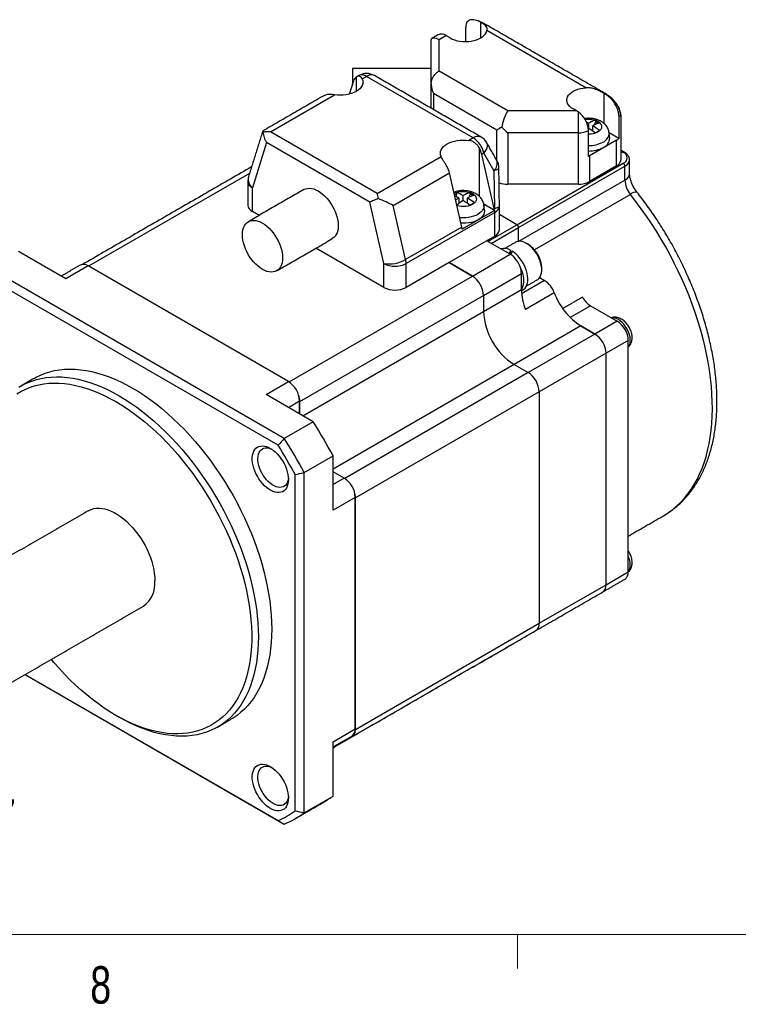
# Model space of a CAD drawing. Header units: millimetres. Extents: x 11 to 421, y 5 to 275.
# Tile 2 of 10: x 34 to 80, y 6 to 68. Entities that reach past the tile are written whole.
import ezdxf

# ---------------------------------------------------------------- set-up
doc = ezdxf.new("R2010")
doc.units = ezdxf.units.MM
doc.styles.add('SLDTEXTSTYLE0', font='TXT', dxfattribs={"width": 0.75})

msp = doc.modelspace()

# ---------------------------------------------------------------- linework, layer by layer
at = {"color": 7, "linetype": 'Continuous', "lineweight": 30}
for p, q in [((62.6222, 66.6571), (62.6222, 67.5838)), ((63.5748, 66.8895), (63.5748, 67.889)), ((60.9282, 66.7904), (61.3651, 67.0426)), ((61.6302, 66.8895), (61.3651, 67.0426)), ((70.2548, 63.7284), (63.968, 67.3577)), ((60.4282, 63.9679), (60.4282, 66.7903)), ((60.9282, 64.7844), (60.9282, 66.7904)), ((55.4282, 64.94), (55.4282, 64.0003)), ((55.6729, 64.4078), (55.6729, 63.4914)), ((56.0526, 64.2902), (56.3283, 64.4493)), ((63.0951, 60.5429), (56.3283, 64.4493)), ((65.2971, 62.2622), (60.9282, 64.7844)), ((55.2502, 63.322), (55.5199, 64.1856)), ((55.4282, 64.0003), (55.4282, 63.8917)), ((60.4282, 62.4207), (60.4282, 63.9679)), ((50.2211, 60.9238), (54.2892, 63.2722)), ((64.59, 61.0375), (60.5746, 63.3555)), ((60.5746, 63.3555), (60.5746, 62.3361)), ((71.3883, 63.3806), (71.4836, 63.3256)), ((71.3883, 63.3806), (71.3883, 61.4698)), ((69.6458, 62.2622), (65.2971, 62.2622)), ((69.6458, 62.2622), (69.4438, 62.3789)), ((69.772, 60.8684), (69.772, 62.1828)), ((72.3409, 61.9733), (72.3409, 60.5019)), ((70.416, 61.4752), (70.416, 61.1568)), ((70.6918, 60.9678), (70.6918, 61.316)), ((70.8509, 61.6655), (70.8509, 61.5622)), ((71.0179, 61.4658), (70.8509, 61.5622)), ((56.988, 57.0173), (50.2211, 60.9238)), ((64.59, 59.1309), (64.59, 61.0375)), ((69.772, 60.8684), (65.2971, 60.8684)), ((65.2971, 60.8684), (65.2971, 57.6022)), ((69.772, 57.6022), (69.772, 60.8684)), ((70.4028, 61.1484), (70.416, 61.1568)), ((70.4132, 59.3696), (70.4132, 61.0027)), ((70.6736, 60.9813), (70.6918, 61.0128)), ((72.3409, 60.5019), (71.7295, 60.8548)), ((49.9756, 60.249), (49.0791, 57.3785)), ((56.5264, 56.4673), (49.9756, 60.249)), ((63.0951, 60.5429), (62.8195, 60.3837)), ((72.195, 60.3949), (70.4791, 59.4044)), ((72.195, 58.7618), (72.195, 60.3949)), ((63.4864, 56.8328), (63.4864, 59.8971)), ((63.7714, 59.5746), (63.6393, 59.4983)), ((64.4278, 56.0633), (63.6393, 59.4983)), ((64.4038, 58.473), (63.7714, 59.5746)), ((70.4791, 59.4044), (70.4791, 57.7713)), ((72.4879, 59.7024), (72.6257, 59.6228)), ((56.988, 57.0173), (61.0561, 59.3658)), ((65.8729, 55.0305), (72.6257, 58.9289)), ((73.0247, 59.1534), (73.0246, 59.1635)), ((48.8967, 58.2929), (38.6737, 52.3913)), ((58.0178, 56.2531), (61.5887, 58.3145)), ((62.3772, 54.8795), (61.5887, 58.3145)), ((64.4038, 58.473), (64.438, 56.0692)), ((65.9789, 54.8468), (72.7318, 58.7452)), ((72.195, 58.7618), (70.4791, 57.7713)), ((72.7318, 57.8622), (72.7318, 58.7452)), ((69.772, 57.6022), (65.2971, 57.6022)), ((66.0036, 53.9781), (72.7318, 57.8622)), ((49.0791, 55.8673), (49.0791, 57.3785)), ((62.0262, 56.9699), (61.9124, 56.9042)), ((62.0262, 57.0732), (62.0262, 56.9699)), ((62.896, 56.9699), (62.896, 57.0732)), ((63.0629, 56.8735), (62.896, 56.9699)), ((73.0787, 56.9593), (66.9817, 53.4395)), ((57.4229, 52.5616), (56.5264, 56.4673)), ((62.1853, 56.7237), (62.1853, 56.3755)), ((62.2036, 56.389), (62.1853, 56.4206)), ((62.4611, 56.5645), (62.4611, 56.8829)), ((62.7186, 56.389), (62.7369, 56.4206)), ((62.7369, 56.3755), (62.7369, 56.7237)), ((64.4507, 55.9334), (63.7627, 56.3306)), ((49.506, 55.6209), (49.0791, 55.8673)), ((58.8063, 52.8181), (58.0178, 56.2531)), ((64.4689, 55.8128), (58.8372, 52.5616)), ((64.4507, 55.9334), (62.4001, 54.7496)), ((64.4278, 56.0633), (64.438, 56.0692)), ((64.4689, 54.3017), (64.4689, 55.8128)), ((65.8729, 55.0305), (64.7618, 55.6719)), ((65.8729, 55.0305), (64.7618, 55.6719)), ((64.0344, 53.9692), (65.8729, 55.0305)), ((62.3772, 54.8795), (58.8063, 52.8181)), ((64.2465, 53.8467), (65.9789, 54.8468)), ((65.9789, 53.9761), (65.9789, 54.8468)), ((65.9789, 53.9761), (65.9789, 54.8468)), ((64.4689, 54.3017), (61.5595, 52.6221)), ((65.4486, 53.1528), (64.0344, 53.9692)), ((37.2239, 51.5954), (34.2338, 53.3216)), ((57.4229, 51.0505), (53.1063, 53.5425)), ((63.0444, 51.7649), (65.4486, 53.1528)), ((65.4698, 53.3228), (65.4698, 53.4045)), ((65.4698, 53.3228), (65.4698, 53.1402)), ((57.4229, 51.0505), (57.4229, 52.5616)), ((61.5595, 52.6221), (58.8372, 51.0505)), ((58.8372, 51.0505), (58.8372, 52.5616)), ((63.0444, 51.7649), (61.5595, 52.6221)), ((61.5595, 52.6221), (63.0444, 51.7649)), ((51.1036, 41.4602), (32.3953, 52.2602)), ((38.6382, 52.4118), (37.2239, 51.5954)), ((51.3661, 45.0641), (38.6382, 52.4118)), ((63.7516, 50.5401), (66.1557, 51.928)), ((66.1557, 50.9074), (66.1557, 51.928)), ((50.7132, 41.0323), (32.22, 51.7083)), ((51.4007, 45.0431), (63.0444, 51.7649)), ((67.6322, 51.4836), (66.1689, 50.6388)), ((67.3107, 51.6692), (67.6322, 51.4836)), ((67.3803, 51.629), (67.3316, 51.7)), ((63.7516, 49.5195), (66.1557, 50.9074)), ((68.2473, 50.7148), (66.4088, 49.6535)), ((52.0843, 43.8048), (63.7516, 50.5401)), ((63.7516, 50.5401), (63.7516, 49.5195)), ((63.7516, 50.5401), (63.7516, 49.5195)), ((70.0397, 50.4303), (68.7843, 49.7056)), ((52.2857, 42.9004), (63.7516, 49.5195)), ((70.5532, 49.8787), (69.2609, 49.1328)), ((70.5532, 49.8787), (72.2368, 48.9068)), ((72.2368, 48.9068), (70.8226, 48.0904)), ((69.9387, 48.6006), (65.6961, 46.1514)), ((69.9387, 48.6006), (70.8226, 48.0904)), ((70.8226, 48.0904), (69.9387, 48.6006)), ((70.8226, 48.0904), (66.58, 45.6412)), ((72.9439, 47.682), (71.5297, 46.8656)), ((72.9439, 40.3332), (72.9439, 47.682)), ((71.5297, 46.8656), (67.2871, 44.4164)), ((71.5297, 32.1679), (71.5297, 46.8656)), ((71.5297, 32.1679), (71.5297, 46.8656)), ((65.6961, 46.1514), (54.1945, 39.5117)), ((65.6961, 46.1514), (66.58, 45.6412)), ((65.6961, 46.1514), (66.58, 45.6412)), ((49.9519, 44.2477), (51.3661, 45.0641)), ((66.58, 45.6412), (54.9363, 38.9194)), ((67.2871, 44.4164), (55.6198, 37.6811)), ((67.2871, 44.4164), (67.2871, 29.7187)), ((67.2871, 44.4164), (67.2871, 29.7187)), ((52.942, 42.5215), (49.9519, 44.2477)), ((51.3662, 43.4312), (52.0732, 43.8394)), ((52.0732, 43.0231), (52.0732, 43.8394)), ((52.0843, 43.0167), (52.0843, 43.8048)), ((52.942, 42.5215), (51.1036, 41.4602)), ((52.356, 39.2908), (54.1945, 40.3522)), ((54.1945, 36.8992), (54.1945, 40.3522)), ((72.9439, 32.9843), (72.9439, 40.3332)), ((51.7903, 17.8114), (51.7903, 39.1667)), ((52.356, 17.6872), (52.356, 39.2908)), ((54.9016, 38.9404), (54.1945, 39.3486)), ((54.9016, 38.9404), (54.1945, 38.5322)), ((55.6087, 37.7156), (54.1945, 36.8992)), ((55.6087, 23.0179), (55.6087, 37.7156)), ((55.6198, 22.9833), (55.6198, 37.6811)), ((71.5297, 32.1679), (72.9439, 32.9843)), ((67.2871, 29.7187), (71.5297, 32.1679)), ((55.6198, 22.9833), (67.2871, 29.7187)), ((65.9486, 28.607), (65.9652, 28.6173)), ((63.5611, 27.2294), (63.5444, 27.2192)), ((63.5611, 27.2294), (63.5444, 27.2192)), ((34.6414, 26.4674), (50.7132, 17.1893)), ((34.6414, 26.4674), (51.1036, 16.9639)), ((54.1945, 22.2015), (55.6087, 23.0179)), ((54.1945, 18.7485), (54.1945, 22.2015)), ((52.356, 17.6872), (54.1945, 18.7485))]:
    msp.add_line(p, q, dxfattribs=at)
at = {"color": 7, "linetype": 'Continuous', "lineweight": 0}
for p, q in [((415.9568, 9.9587), (15.9068, 9.9587)), ((65.9067, 9.9587), (65.9067, 7.8048))]:
    msp.add_line(p, q, dxfattribs=at)
at = {"color": 7, "linetype": 'Continuous', "lineweight": 30, "flags": 128}
for points in [[(61.6302, 66.8895), (61.7663, 66.8207), (61.9169, 66.7627), (62.0793, 66.7167), (62.2508, 66.6834), (62.4284, 66.6634), (62.609, 66.657), (62.7895, 66.6644), (62.9667, 66.6854), (63.1377, 66.7196), (63.2994, 66.7665), (63.449, 66.8253), (63.5839, 66.8948), (63.7019, 66.974), (63.8008, 67.0615), (63.879, 67.1557), (63.935, 67.255), (63.968, 67.3577)], [(56.0526, 64.2902), (56.0871, 64.1838), (56.0975, 64.0757), (56.0837, 63.9678), (56.0459, 63.8618), (55.9847, 63.7595), (55.9011, 63.6626), (55.7966, 63.5727), (55.6729, 63.4914), (55.532, 63.42), (55.3763, 63.3596), (55.2085, 63.3114), (55.0313, 63.2761), (54.8476, 63.2542), (54.6607, 63.2463), (54.4735, 63.2523), (54.2892, 63.2722)], [(69.4438, 62.3789), (69.3245, 62.4574), (69.2242, 62.5443), (69.1445, 62.6381), (69.0868, 62.7371), (69.0521, 62.8396), (69.0411, 62.9439), (69.0538, 63.0481), (69.0902, 63.1504), (69.1495, 63.2491), (69.2307, 63.3424), (69.3325, 63.4288), (69.453, 63.5067), (69.5902, 63.5748), (69.7417, 63.6319), (69.9049, 63.677), (70.0769, 63.7094), (70.2548, 63.7284)], [(70.1932, 61.7203), (70.2443, 61.7274), (70.3815, 61.7373), (70.5195, 61.734), (70.6548, 61.7176), (70.7836, 61.6886), (70.9023, 61.6478), (71.0078, 61.5962), (71.0971, 61.5353), (71.1678, 61.4668), (71.2181, 61.3925), (71.2464, 61.3144), (71.2521, 61.2347), (71.2351, 61.1555), (71.1956, 61.079), (71.1349, 61.0073), (71.0546, 60.9424), (70.9569, 60.886), (70.8444, 60.8396), (70.7202, 60.8046), (70.5878, 60.7818), (70.4506, 60.7719), (70.4132, 60.7715)], [(70.8326, 61.3858), (70.843, 61.4484), (70.8509, 61.5622)], [(61.0561, 59.3658), (61.0216, 59.4722), (61.0111, 59.5802), (61.025, 59.6882), (61.0628, 59.7942), (61.124, 59.8965), (61.2075, 59.9934), (61.3121, 60.0832), (61.4358, 60.1645), (61.5766, 60.236), (61.7323, 60.2963), (61.9001, 60.3445), (62.0774, 60.3799), (62.261, 60.4017), (62.448, 60.4097), (62.6352, 60.4037), (62.8195, 60.3837)], [(63.7714, 59.5746), (63.8614, 59.6859), (63.9308, 59.7982), (63.9779, 59.9087), (64.0012, 60.0142), (64.0003, 60.112), (63.9751, 60.1995), (63.9624, 60.2242)], [(64.4038, 58.473), (64.479, 58.4908), (64.5455, 58.5102), (64.6026, 58.5309), (64.6495, 58.5527), (64.6858, 58.5754), (64.7109, 58.5986), (64.7247, 58.6221), (64.7274, 58.639)], [(52.3511, 57.2633), (52.4574, 57.3117), (52.5739, 57.3398), (52.6988, 57.3474), (52.8306, 57.3344), (52.9678, 57.3008), (53.1085, 57.2472), (53.251, 57.1742), (53.3935, 57.0827), (53.5342, 56.9738), (53.6714, 56.849), (53.8033, 56.7098), (53.9282, 56.558), (54.0446, 56.3954), (54.151, 56.2241), (54.2461, 56.0463), (54.3287, 55.8642), (54.3978, 55.6801), (54.4524, 55.4963), (54.4919, 55.3151), (54.5158, 55.1388), (54.5238, 54.9697), (54.5158, 54.8097), (54.4919, 54.661), (54.4524, 54.5255), (54.3978, 54.4047), (54.3287, 54.3003), (54.2461, 54.2136), (54.151, 54.1456), (54.1509, 54.1455)], [(61.8872, 57.0139), (61.9202, 57.031), (62.0327, 57.0773), (62.1569, 57.1124), (62.2894, 57.1351), (62.4265, 57.145), (62.5646, 57.1417), (62.6999, 57.1253), (62.8286, 57.0963), (62.9473, 57.0555), (63.0528, 57.0039), (63.1421, 56.943), (63.2129, 56.8745), (63.2631, 56.8002), (63.2915, 56.7221), (63.2972, 56.6424), (63.2801, 56.5632), (63.2407, 56.4867), (63.18, 56.415), (63.0997, 56.3501), (63.0019, 56.2937), (62.8894, 56.2473), (62.7653, 56.2123), (62.6328, 56.1895), (62.4957, 56.1797), (62.3576, 56.183), (62.2223, 56.1993), (62.0936, 56.2283), (62.0657, 56.2366)], [(62.0445, 56.7935), (62.0341, 56.8561), (62.0262, 56.9699)], [(62.8777, 56.7935), (62.8881, 56.8561), (62.896, 56.9699)], [(75.1754, 36.5475), (75.2238, 36.5758), (75.506, 36.7559), (75.7764, 36.9551), (76.0348, 37.173), (76.2806, 37.4094), (76.5137, 37.6639), (76.7336, 37.9361), (76.9399, 38.2256), (77.1325, 38.532), (77.3109, 38.8548), (77.475, 39.1935), (77.6244, 39.5477), (77.759, 39.9168), (77.8786, 40.3002), (77.983, 40.6974), (78.0719, 41.1078), (78.1454, 41.5307), (78.2033, 41.9656), (78.2454, 42.4118), (78.2718, 42.8687), (78.2824, 43.3354), (78.2771, 43.8115), (78.2561, 44.2961), (78.2192, 44.7884), (78.1667, 45.2879), (78.0985, 45.7937), (78.0147, 46.3051), (77.9155, 46.8214), (77.8011, 47.3417), (77.6715, 47.8652), (77.527, 48.3913), (77.3679, 48.919), (77.1943, 49.4477), (77.0065, 49.9765), (76.8047, 50.5047), (76.5894, 51.0314), (76.3607, 51.5559), (76.1191, 52.0774), (75.8649, 52.5951), (75.5985, 53.1082), (75.3203, 53.616), (75.0307, 54.1178), (74.7301, 54.6127), (74.4189, 55.1), (74.0978, 55.579), (73.767, 56.0491), (73.4272, 56.5094), (73.0787, 56.9593)], [(63.7735, 56.2723), (63.7761, 56.2249), (63.7648, 56.1258), (63.7313, 56.0284), (63.676, 55.9344), (63.5999, 55.8454), (63.5043, 55.7628), (63.3909, 55.6881), (63.2616, 55.6227), (63.1186, 55.5675), (62.9643, 55.5236), (62.8014, 55.4917), (62.6327, 55.4723), (62.4611, 55.4658), (62.2894, 55.4723), (62.2401, 55.4766)], [(63.8085, 55.9464), (63.8111, 55.8982), (63.7995, 55.7965), (63.7651, 55.6965), (63.7083, 55.6), (63.6302, 55.5085), (63.5321, 55.4238), (63.4157, 55.3471), (63.2829, 55.2799), (63.1361, 55.2233), (62.9777, 55.1782), (62.8105, 55.1454), (62.6373, 55.1255), (62.4611, 55.1189), (62.3213, 55.1231)], [(64.438, 56.0692), (64.5133, 56.087), (64.5798, 56.1064), (64.6369, 56.1271), (64.6838, 56.1489), (64.72, 56.1716), (64.7452, 56.1948), (64.7589, 56.2183), (64.7617, 56.2352)], [(48.4427, 54.3982), (48.4507, 54.5581), (48.4746, 54.7068), (48.5141, 54.8424), (48.5687, 54.9631), (48.6378, 55.0675), (48.7204, 55.1543), (48.8155, 55.2222), (48.9219, 55.2706), (49.0383, 55.2988), (49.1632, 55.3064), (49.2951, 55.2934), (49.4323, 55.2598), (49.573, 55.2062), (49.7155, 55.1332), (49.858, 55.0417), (49.9987, 54.9328), (50.1359, 54.808), (50.2677, 54.6688), (50.3927, 54.517), (50.5091, 54.3544), (50.6155, 54.1831), (50.7106, 54.0053), (50.7932, 53.8232), (50.8622, 53.6391), (50.9169, 53.4553), (50.9564, 53.2741), (50.9803, 53.0978), (50.9883, 52.9286), (50.9803, 52.7687), (50.9564, 52.62), (50.9169, 52.4844), (50.8622, 52.3637), (50.7932, 52.2593), (50.7106, 52.1725), (50.6155, 52.1046), (50.5091, 52.0562), (50.3927, 52.028), (50.2677, 52.0204), (50.1359, 52.0334), (49.9987, 52.067), (49.858, 52.1206), (49.7155, 52.1936), (49.573, 52.2851), (49.4323, 52.394), (49.2951, 52.5188), (49.1632, 52.658), (49.0383, 52.8098), (48.9219, 52.9724), (48.8155, 53.1437), (48.7204, 53.3215), (48.6378, 53.5036), (48.5687, 53.6877), (48.5141, 53.8715), (48.4746, 54.0527), (48.4507, 54.229), (48.4427, 54.3982)], [(67.1614, 51.5331), (67.2142, 51.5688), (67.2888, 51.6411), (67.3499, 51.7311), (67.3967, 51.8375), (67.4283, 51.9584), (67.4442, 52.0919), (67.4442, 52.2358), (67.4283, 52.3877), (67.3967, 52.5451), (67.3499, 52.7054), (67.2888, 52.8661), (67.2142, 53.0244), (67.1276, 53.1778), (67.0302, 53.3237), (66.9236, 53.4598), (66.8097, 53.5838), (66.6903, 53.6937), (66.5673, 53.7876), (66.4428, 53.8641), (66.3187, 53.9219), (66.1973, 53.96), (66.0804, 53.9778), (65.9699, 53.975), (65.8677, 53.9517), (65.7865, 53.9148)], [(66.2568, 50.8955), (66.314, 50.9341), (66.3913, 51.0088), (66.4553, 51.1012), (66.505, 51.21), (66.5395, 51.3336), (66.5585, 51.47), (66.5615, 51.6172), (66.5487, 51.7728), (66.52, 51.9346), (66.4761, 52.1), (66.4175, 52.2666), (66.3452, 52.4317), (66.2603, 52.5928), (66.164, 52.7475), (66.0578, 52.8935), (65.9434, 53.0284), (65.8226, 53.1502), (65.6971, 53.2571), (65.5688, 53.3474)], [(72.9439, 47.2597), (72.9716, 47.2963), (73.0196, 47.3868), (73.0522, 47.4931), (73.0686, 47.6128), (73.0686, 47.7435), (73.0522, 47.8822), (73.0196, 48.0261), (72.9716, 48.1721), (72.9091, 48.3171), (72.8336, 48.458), (72.7467, 48.5917), (72.6501, 48.7155), (72.546, 48.8267), (72.4366, 48.9229), (72.3241, 49.0021), (72.2111, 49.0626), (72.0998, 49.1031), (71.9928, 49.1227), (71.8922, 49.1211), (71.8712, 49.1179)], [(35.2171, 45.2744), (35.3506, 45.3483), (35.627, 45.4819), (35.9139, 45.5955), (36.2107, 45.6892), (36.5171, 45.7625), (36.8323, 45.8155), (37.1559, 45.8479), (37.4873, 45.8599), (37.8259, 45.8512), (38.171, 45.8221), (38.522, 45.7724), (38.8784, 45.7023), (39.2394, 45.6119), (39.6044, 45.5015), (39.9728, 45.3711), (40.3439, 45.221), (40.717, 45.0515), (41.0915, 44.8629), (41.4666, 44.6556), (41.8417, 44.4298), (42.2162, 44.1861), (42.5893, 43.9248), (42.9604, 43.6464), (43.3287, 43.3515), (43.6938, 43.0405), (44.0548, 42.714), (44.4112, 42.3727), (44.7622, 42.017), (45.1073, 41.6477), (45.4459, 41.2655), (45.7772, 40.871), (46.1008, 40.4648), (46.4161, 40.0479), (46.7224, 39.6209), (47.0193, 39.1845), (47.3062, 38.7396), (47.5825, 38.287), (47.8478, 37.8274), (48.1017, 37.3618), (48.3435, 36.8909), (48.573, 36.4156), (48.7896, 35.9368), (48.9931, 35.4553), (49.183, 34.972), (49.359, 34.4877), (49.5208, 34.0034), (49.668, 33.5199), (49.8005, 33.038), (49.918, 32.5587), (50.0202, 32.0828), (50.107, 31.6111), (50.1783, 31.1446), (50.2338, 30.684), (50.2736, 30.2302), (50.2975, 29.784), (50.3054, 29.3462)], [(34.2368, 44.7052), (34.5021, 44.8584), (34.7785, 44.992), (35.0653, 45.1057), (35.3622, 45.1993), (35.6685, 45.2727), (35.9838, 45.3256), (36.3074, 45.3581), (36.6388, 45.37), (36.9773, 45.3614), (37.3224, 45.3322), (37.6735, 45.2825), (38.0298, 45.2125), (38.3909, 45.1221), (38.7559, 45.0116), (39.1243, 44.8812), (39.4954, 44.7312), (39.8685, 44.5617), (40.2429, 44.3731), (40.6181, 44.1657), (40.9932, 43.94), (41.3676, 43.6962), (41.7407, 43.4349), (42.1118, 43.1566), (42.4802, 42.8616), (42.8452, 42.5506), (43.2063, 42.2242), (43.5626, 41.8828), (43.9137, 41.5272), (44.2588, 41.1579), (44.5973, 40.7756), (44.9287, 40.3811), (45.2523, 39.975), (45.5676, 39.5581), (45.8739, 39.131), (46.1708, 38.6947), (46.4576, 38.2498), (46.734, 37.7971), (46.9993, 37.3376), (47.2531, 36.872), (47.495, 36.4011), (47.7245, 35.9258), (47.9411, 35.447), (48.1446, 34.9655), (48.3345, 34.4821), (48.5105, 33.9979), (48.6723, 33.5135), (48.8195, 33.03), (48.952, 32.5482), (49.0695, 32.0688), (49.1717, 31.5929), (49.2585, 31.1213), (49.3298, 30.6548), (49.3853, 30.1942), (49.425, 29.7404), (49.4489, 29.2942), (49.4569, 28.8564), (49.4489, 28.4278), (49.425, 28.0092), (49.3853, 27.6013), (49.3298, 27.2048), (49.2585, 26.8206), (49.1717, 26.4492), (49.0695, 26.0913), (48.952, 25.7476), (48.8195, 25.4187), (48.6723, 25.1052), (48.5105, 24.8076), (48.3345, 24.5266), (48.1446, 24.2625), (47.9411, 24.0159), (47.7245, 23.7872), (47.495, 23.5769), (47.2531, 23.3853), (46.9993, 23.2127), (46.734, 23.0595), (46.4576, 22.9259), (46.1708, 22.8122), (45.8739, 22.7186), (45.5676, 22.6453), (45.2523, 22.5923), (44.9287, 22.5598), (44.5973, 22.5479), (44.2588, 22.5565), (43.9137, 22.5857), (43.5626, 22.6354), (43.2063, 22.7054), (42.8452, 22.7958), (42.4802, 22.9063), (42.1118, 23.0367), (41.7407, 23.1868), (41.3676, 23.3562), (40.9932, 23.5448), (40.6181, 23.7522), (40.6166, 23.753)], [(34.1122, 44.2828), (34.3719, 44.4393), (34.6427, 44.5761), (34.9242, 44.6931), (35.2159, 44.7899), (35.5172, 44.8665), (35.8275, 44.9226), (36.1463, 44.9582), (36.473, 44.9732), (36.8069, 44.9676), (37.1475, 44.9414), (37.4942, 44.8946), (37.8463, 44.8273), (38.2031, 44.7397), (38.5639, 44.6319), (38.9282, 44.5041), (39.2953, 44.3566), (39.6643, 44.1895), (40.0348, 44.0033), (40.4059, 43.7983)], [(40.4059, 43.7983), (40.7771, 43.5748), (41.1475, 43.3333), (41.5166, 43.0742), (41.8836, 42.798), (42.2479, 42.5052), (42.6088, 42.1964), (42.9656, 41.872), (43.3176, 41.5328), (43.6643, 41.1793), (44.0049, 40.8123), (44.3389, 40.4323), (44.6656, 40.0401), (44.9844, 39.6364), (45.2947, 39.222), (45.596, 38.7976), (45.8876, 38.3641), (46.1691, 37.9221), (46.4399, 37.4726), (46.6996, 37.0163), (46.9476, 36.5541), (47.1835, 36.087), (47.4068, 35.6156), (47.6172, 35.141), (47.8142, 34.6639), (47.9975, 34.1853), (48.1668, 33.7061), (48.3216, 33.2271), (48.4619, 32.7492), (48.5872, 32.2734), (48.6973, 31.8004), (48.7921, 31.3312), (48.8714, 30.8667), (48.935, 30.4076), (48.9827, 29.9549), (49.0147, 29.5094), (49.0306, 29.0719), (49.0306, 28.6432), (49.0147, 28.2242), (48.9827, 27.8155), (48.935, 27.418), (48.8714, 27.0323), (48.7921, 26.6593), (48.6973, 26.2996), (48.5872, 25.9538), (48.4619, 25.6226), (48.3216, 25.3066), (48.1668, 25.0064), (47.9975, 24.7226), (47.8142, 24.4556), (47.6172, 24.206), (47.4068, 23.9743), (47.1835, 23.7608), (46.9476, 23.566), (46.6996, 23.3902), (46.4399, 23.2337), (46.1691, 23.0969), (45.8876, 22.9799), (45.596, 22.8831), (45.2947, 22.8065), (44.9844, 22.7504), (44.6656, 22.7148), (44.3389, 22.6998), (44.0049, 22.7054), (43.6643, 22.7316), (43.3176, 22.7784), (42.9656, 22.8457), (42.6088, 22.9333), (42.2479, 23.0411), (41.8836, 23.1689), (41.5166, 23.3164), (41.1475, 23.4835), (40.7771, 23.6697), (40.4059, 23.8747), (40.0348, 24.0982), (39.6643, 24.3397), (39.2953, 24.5988), (38.9282, 24.875), (38.5639, 25.1678), (38.2031, 25.4766), (37.8463, 25.801), (37.4942, 26.1402), (37.1475, 26.4936), (36.8069, 26.8607), (36.473, 27.2407), (36.3117, 27.4316)], [(51.3656, 38.8384), (51.3576, 38.6861), (51.3335, 38.5453), (51.2937, 38.4179), (51.2388, 38.3057), (51.1696, 38.2103), (51.087, 38.133), (50.9922, 38.075), (50.8865, 38.0369), (50.7713, 38.0195), (50.6484, 38.0228), (50.5195, 38.0469), (50.3862, 38.0914), (50.2506, 38.1558), (50.1146, 38.239), (49.9799, 38.3399), (49.8486, 38.4572), (49.7224, 38.5891), (49.6032, 38.7338), (49.4926, 38.8893), (49.3921, 39.0534), (49.3033, 39.2238), (49.2272, 39.3981), (49.165, 39.5739), (49.1176, 39.7486), (49.0857, 39.9199), (49.0696, 40.0853), (49.0696, 40.2425), (49.0857, 40.3893), (49.1176, 40.5236), (49.165, 40.6437), (49.2272, 40.7476), (49.3033, 40.8341), (49.3921, 40.9019), (49.4926, 40.95), (49.6032, 40.9778), (49.7224, 40.9849), (49.8486, 40.9711), (49.9799, 40.9368), (50.1146, 40.8822), (50.2506, 40.8083), (50.3862, 40.7161), (50.5195, 40.6068), (50.6484, 40.482), (50.7713, 40.3435), (50.8865, 40.1931), (50.9922, 40.033), (51.087, 39.8654), (51.1696, 39.6928), (51.2388, 39.5175), (51.2937, 39.3419), (51.3335, 39.1686), (51.3576, 39), (51.3656, 38.8384)], [(51.3619, 38.9468), (51.3611, 38.9373), (51.3413, 38.8067), (51.3058, 38.6893), (51.2554, 38.5868), (51.1908, 38.5011), (51.1131, 38.4334), (51.0236, 38.385), (50.9238, 38.3566), (50.8152, 38.3487), (50.6997, 38.3613), (50.5792, 38.3944), (50.4557, 38.4474), (50.3311, 38.5193), (50.2075, 38.609), (50.087, 38.7151), (49.9715, 38.8357), (49.863, 38.969), (49.7631, 39.1127), (49.6736, 39.2644), (49.5959, 39.4218), (49.5313, 39.5821), (49.4809, 39.7427), (49.4455, 39.9011), (49.4256, 40.0546), (49.4216, 40.2007), (49.4336, 40.337), (49.4613, 40.4613), (49.5043, 40.5715), (49.5619, 40.6658), (49.6332, 40.7426), (49.717, 40.8008), (49.8118, 40.8393), (49.9162, 40.8575), (50.0285, 40.8551), (50.1467, 40.8322), (50.269, 40.7891), (50.3088, 40.771)], [(38.6561, 36.8677), (38.6915, 36.8873), (38.8407, 36.9538), (39, 37.0001), (39.1685, 37.0259), (39.345, 37.0309), (39.5283, 37.0153), (39.7174, 36.979), (39.9109, 36.9224), (40.1076, 36.8458), (40.3063, 36.7496), (40.5056, 36.6345), (40.7042, 36.5013), (40.901, 36.3509), (41.0945, 36.1841), (41.2835, 36.002), (41.4669, 35.806), (41.6434, 35.5971), (41.8118, 35.3769), (41.9711, 35.1466), (42.1203, 34.9079), (42.2584, 34.6622), (42.3844, 34.4112), (42.4977, 34.1564), (42.5973, 33.8996), (42.6828, 33.6423), (42.7534, 33.3863), (42.8089, 33.1332), (42.8487, 32.8847), (42.8728, 32.6424), (42.8808, 32.4078)], [(50.3054, 29.3462), (50.2975, 28.9177), (50.2736, 28.499), (50.2338, 28.0911), (50.1783, 27.6947), (50.107, 27.3104), (50.0202, 26.939), (49.918, 26.5811), (49.8005, 26.2374), (49.668, 25.9085), (49.5208, 25.595), (49.359, 25.2975), (49.183, 25.0164), (48.9931, 24.7524), (48.7896, 24.5058), (48.573, 24.2771), (48.3435, 24.0667), (48.1017, 23.8751), (47.8478, 23.7025), (47.7161, 23.6232)], [(51.3656, 18.63), (51.3576, 18.4777), (51.3335, 18.3369), (51.2937, 18.2095), (51.2388, 18.0973), (51.1696, 18.0019), (51.087, 17.9247), (50.9922, 17.8666), (50.8865, 17.8286), (50.7713, 17.8111), (50.6484, 17.8145), (50.5195, 17.8386), (50.3862, 17.8831), (50.2506, 17.9474), (50.1146, 18.0306), (49.9799, 18.1316), (49.8486, 18.2488), (49.7224, 18.3807), (49.6032, 18.5255), (49.4926, 18.681), (49.3921, 18.8451), (49.3033, 19.0155), (49.2272, 19.1898), (49.165, 19.3655), (49.1176, 19.5402), (49.0857, 19.7115), (49.0696, 19.8769), (49.0696, 20.0341), (49.0857, 20.1809), (49.1176, 20.3153), (49.165, 20.4353), (49.2272, 20.5393), (49.3033, 20.6258), (49.3921, 20.6935), (49.4926, 20.7417), (49.6032, 20.7695), (49.7224, 20.7765), (49.8486, 20.7628), (49.9799, 20.7284), (50.1146, 20.6739), (50.2506, 20.6), (50.3862, 20.5078), (50.5195, 20.3985), (50.6484, 20.2737), (50.7713, 20.1351), (50.8865, 19.9847), (50.9922, 19.8246), (51.087, 19.6571), (51.1696, 19.4844), (51.2388, 19.3091), (51.2937, 19.1336), (51.3335, 18.9602), (51.3576, 18.7916), (51.3656, 18.63)], [(51.3619, 18.7385), (51.3611, 18.7289), (51.3413, 18.5984), (51.3058, 18.4809), (51.2554, 18.3785), (51.1908, 18.2927), (51.1131, 18.2251), (51.0236, 18.1767), (50.9238, 18.1482), (50.8152, 18.1403), (50.6997, 18.153), (50.5792, 18.1861), (50.4557, 18.239), (50.3311, 18.3109), (50.2075, 18.4007), (50.087, 18.5067), (49.9715, 18.6274), (49.863, 18.7606), (49.7631, 18.9043), (49.6736, 19.0561), (49.5959, 19.2134), (49.5313, 19.3737), (49.4809, 19.5344), (49.4455, 19.6928), (49.4256, 19.8463), (49.4216, 19.9924), (49.4336, 20.1287), (49.4613, 20.2529), (49.5043, 20.3631), (49.5619, 20.4574), (49.6332, 20.5343), (49.717, 20.5924), (49.8118, 20.6309), (49.9162, 20.6491), (50.0285, 20.6467), (50.1467, 20.6238), (50.269, 20.5807), (50.3088, 20.5627)]]:
    msp.add_lwpolyline(points, dxfattribs=at)
at = {"color": 7, "linetype": 'Continuous', "lineweight": 30}
for centre, radius, start, end in [((61.0713, 66.625), 0.5106, 54.874847, 113.814694), ((55.9178, 64.0755), 0.4128, 126.394851, 164.54264), ((56.3283, 63.6328), 1, 60.002688, 119.997312), ((56.036, 64.047), 0.4973, 54.003653, 114.685888), ((56.6199, 64.0533), 0.4918, 64.941754, 126.368705), ((68.8717, 60.9294), 1.5433, 2.72119, 54.310378), ((68.7699, 58.3334), 3.5469, 62.348422, 64.671181), ((71.9401, 58.5844), 3.2679, 109.468731, 117.798659), ((72.2158, 58.4252), 3.2679, 109.468731, 117.798659), ((68.1873, 57.3637), 4.679, 51.082039, 57.638001), ((69.0487, 58.2251), 3.8838, 57.653275, 62.352102), ((69.7925, 62.3683), 1.5001, 269.21658, 294.441566), ((67.9115, 57.2045), 4.679, 51.082039, 57.638001), ((72.9289, 57.5638), 3.8838, 117.647898, 122.346725), ((71.0818, 60.8707), 0.6467, 294.098507, 359.447919), ((63.3868, 60.1469), 0.4918, 64.941754, 126.368705), ((62.2437, 59.228), 1.5666, 12.783423, 57.074981), ((63.0951, 59.7264), 1, 29.857816, 60.002688), ((70.4407, 62.01), 1.9521, 269.192833, 297.624736), ((71.0995, 60.5456), 0.664, 294.101449, 359.409868), ((71.8092, 61.0743), 0.7813, 299.587635, 312.886986), ((62.0853, 59.1312), 1.5968, 13.293604, 28.665281), ((70.4414, 61.7151), 2.0041, 269.194789, 297.624817), ((69.9767, 60.2763), 1.0064, 295.707247, 299.951072), ((72.6693, 59.5656), 0.0719, 64.041931, 127.253559), ((72.4904, 59.2758), 0.3724, 291.312552, 68.687448), ((64.0197, 58.9388), 0.6038, 309.505703, 17.722699), ((63.7275, 58.6248), 1, 0.816816, 29.857816), ((71.9776, 59.227), 0.5134, 295.048003, 353.631856), ((72.5015, 58.7347), 0.2305, 2.605478, 57.394522), ((72.5285, 59.2002), 0.4984, 294.074307, 354.605552), ((60.0347, 57.9474), 1.5968, 13.293604, 28.665281), ((72.5285, 58.3173), 0.4984, 294.074307, 354.605552), ((49.7862, 57.7867), 1, 162.655843, 180), ((49.2824, 57.8335), 0.4984, 185.394448, 245.925693), ((49.4902, 57.919), 0.6791, 165.869274, 232.741807), ((65.2839, 59.1615), 1.5594, 249.616679, 270.48517), ((69.8008, 59.0448), 1.4429, 268.855903, 298.040239), ((74.2624, 57.9322), 1.5322, 182.617144, 219.417824), ((63.7621, 53.7536), 3.7461, 117.605452, 119.969981), ((60.937, 53.9921), 3.2679, 62.201341, 70.531269), ((63.9851, 53.9921), 3.2679, 109.468731, 117.798659), ((64.2609, 53.8329), 3.2679, 109.468731, 117.798659), ((61.0937, 53.6328), 3.8838, 57.653275, 62.352102), ((73.4214, 56.5846), 0.5078, 80.865233, 132.445212), ((49.2824, 56.3224), 0.4984, 185.394448, 245.925693), ((60.5942, 53.6928), 3.4232, 62.302706, 67.110009), ((64.559, 52.9658), 4.4448, 122.279395, 125.392555), ((64.9541, 52.6292), 4.6585, 122.354895, 128.464021), ((59.9566, 52.6122), 4.679, 51.082039, 57.638001), ((60.2323, 52.7714), 4.679, 51.082039, 57.638001), ((64.974, 52.9715), 3.8838, 117.647898, 122.346725), ((63.1972, 55.7791), 1.263, 7.019816, 13.005859), ((63.3161, 55.8041), 1.1528, 0.431441, 13.295074), ((64.2649, 56.2683), 0.4991, 294.121873, 354.557986), ((63.7618, 56.221), 1, 0, 0.816816), ((65.7487, 54.8363), 0.2305, 2.605478, 57.394522), ((65.7487, 54.8363), 0.2305, 2.605478, 57.394522), ((61.1466, 54.5953), 1.263, 7.019816, 13.005859), ((64.2649, 54.7572), 0.4991, 294.121873, 354.557986), ((65.5686, 52.2013), 1.8795, 2.55625, 57.438373), ((65.0725, 52.7641), 0.7536, 58.184354, 105.883601), ((64.6057, 51.8456), 1.5554, 16.791182, 57.183964), ((64.8851, 52.1966), 1.2689, 58.906195, 62.560674), ((57.7403, 54.7094), 2.171, 261.595377, 299.407599), ((58.1301, 53.9137), 1.5258, 242.39104, 297.60896), ((57.6844, 52.553), 1.1528, 0.431441, 13.295074), ((38.3458, 52.0081), 0.4985, 54.082255, 114.607286), ((64.9208, 51.9113), 1.235, 0.775093, 18.096255), ((64.9042, 51.535), 1.4124, 332.396788, 32.551574), ((62.2273, 50.4766), 1.5256, 2.386856, 57.613144), ((62.2273, 50.4766), 1.5256, 2.386856, 57.613144), ((66.8031, 50.1898), 1.5366, 19.976583, 57.346751), ((58.1301, 52.4026), 1.5258, 242.39104, 297.60896), ((68.7719, 50.9074), 2.6162, 180.00087, 180.587608), ((69.7456, 50.981), 3.5911, 181.601915, 201.694578), ((72.2408, 52.1761), 4.2525, 200.098884, 237.224451), ((71.3249, 51.112), 1.4548, 207.939213, 237.962279), ((67.9646, 49.7065), 4.2172, 182.541812, 237.458188), ((67.9646, 49.7065), 4.2172, 182.541812, 237.458188), ((71.4197, 47.6185), 1.5256, 2.386856, 57.613144), ((70.0055, 46.8021), 1.5256, 2.386856, 57.613144), ((70.0055, 46.8021), 1.5256, 2.386856, 57.613144), ((50.5489, 43.7758), 1.5256, 2.386856, 57.613144), ((65.7628, 44.3529), 1.5256, 2.386856, 57.613144), ((65.7628, 44.3529), 1.5256, 2.386856, 57.613144), ((50.8252, 43.7849), 1.2592, 0.905062, 19.114874), ((23.6124, 24.1418), 34.6127, 27.926304, 32.073697), ((21.7739, 23.0805), 34.6127, 27.926304, 32.073697), ((21.8855, 23.1449), 33.9264, 28.180596, 31.819404), ((54.0845, 37.6521), 1.5256, 2.386856, 57.613144), ((54.3607, 37.6612), 1.2592, 0.905093, 19.115679), ((72.0492, 33.4607), 1.0203, 331.25991, 28.727481), ((72.4563, 32.9292), 0.4908, 304.861246, 6.450934), ((41.1313, 32.2341), 1.7581, 305.641371, 5.670809), ((71.0421, 32.1128), 0.4908, 304.861246, 6.450934), ((71.0421, 32.1128), 0.4908, 304.861246, 6.450934), ((66.7994, 29.6635), 0.4908, 304.861246, 6.450934), ((66.7994, 29.6635), 0.4908, 304.861246, 6.450934), ((55.1762, 22.9197), 0.4481, 281.147254, 8.16709), ((55.121, 22.9628), 0.4908, 304.861246, 6.450934), ((50.2422, 24.1457), 6.6895, 300.001514, 306.215474), ((47.9933, 23.143), 6.5456, 294.553246, 305.457506), ((48.4076, 23.0786), 6.6826, 293.793084, 306.217668)]:
    msp.add_arc(centre, radius, start, end, dxfattribs=at)
for centre, major_axis, ratio, start_param, end_param in [((54.6181, 63.365), (1.3987, -1.3987), 0.5176867, 1.4893856, 1.508281), ((65.2971, 61.4457), (0.267, 0.9964), 0.3178583, 0.70036, 1.8784572), ((69.6458, 61.4457), (0.8881, -0.8881), 0.5176867, 1.9219888, 2.0484929), ((50.5747, 60.3113), (0.8371, -0.67), 0.1247499, 3.0929197, 3.4803022), ((65.2971, 61.4457), (1, 0.5774), 0.0000704, 1.9634548, 2.3561539), ((65.2971, 61.4457), (0.953, -0.953), 0.3177951, 4.6273914, 5.0200905), ((57.3416, 56.4049), (1.135, -0.4944), 0.1265791, 0.9887518, 1.8650679), ((65.4336, 52.1234), (0.6435, 2.0346), 0.2019379, 0.9551152, 1.0806645), ((65.6051, 52.2224), (0.6435, 2.0346), 0.2019379, 1.0500661, 1.1702746)]:
    msp.add_ellipse(centre, major_axis=major_axis, ratio=ratio, start_param=start_param, end_param=end_param, dxfattribs=at)
for points, knots in [([(62.9155, 68.0311), (62.872, 68.0207), (62.8321, 68.0042), (62.76, 67.9576), (62.7274, 67.9271), (62.6744, 67.852), (62.6538, 67.8075), (62.6274, 67.7033), (62.6223, 67.6453), (62.6222, 67.5838)], [0, 0, 0, 0, 0.25, 0.25, 0.5, 0.5, 0.75, 0.75, 1, 1, 1, 1]), ([(63.5748, 67.889), (63.5161, 67.92), (63.4577, 67.9479), (63.3417, 67.9955), (63.284, 68.0152), (63.1723, 68.0421), (63.1183, 68.0492), (63.0139, 68.0495), (62.9636, 68.0425), (62.9155, 68.0311)], [0, 0, 0, 0, 0.25, 0.25, 0.5, 0.5, 0.75, 0.75, 1, 1, 1, 1]), ([(63.7493, 67.8044), (63.7066, 67.8292), (63.6324, 67.8723), (63.5672, 67.9005), (63.5395, 67.9124)], [0, 0, 0, 0, 0.575055, 1, 1, 1, 1]), ([(63.9257, 67.7192), (63.8714, 67.7496), (63.7443, 67.8207), (63.6187, 67.8784), (63.5467, 67.9114)], [0, 0, 0, 0, 0.4270553, 1, 1, 1, 1]), ([(63.968, 67.3577), (63.979, 67.4116), (63.9804, 67.4583), (63.9649, 67.5443), (63.9478, 67.5837), (63.8708, 67.6948), (63.7843, 67.7622), (63.6656, 67.8367)], [0, 0, 0, 0, 0.25, 0.25, 0.5, 0.5, 1, 1, 1, 1]), ([(63.7493, 67.8044), (63.8124, 67.7776), (63.8852, 67.7468), (63.9514, 67.7043), (63.9602, 67.6986)], [0, 0, 0, 0, 0.8679171, 1, 1, 1, 1]), ([(60.4282, 66.8038), (60.4296, 66.8275), (60.4449, 66.8493), (60.4998, 66.8814), (60.5381, 66.8912), (60.6322, 66.8938), (60.6863, 66.8865), (60.8031, 66.8529), (60.8661, 66.8262), (60.9282, 66.7904)], [0, 0, 0, 0, 0.25, 0.25, 0.5, 0.5, 0.75, 0.75, 1, 1, 1, 1]), ([(56.0526, 64.2902), (56.0345, 64.331), (56.0115, 64.3656), (55.9563, 64.42), (55.9239, 64.4398), (55.8553, 64.4608), (55.8182, 64.4624), (55.7441, 64.4478), (55.7076, 64.4319), (55.6729, 64.4078)], [0, 0, 0, 0, 0.25, 0.25, 0.5, 0.5, 0.75, 0.75, 1, 1, 1, 1]), ([(60.4282, 63.9702), (60.4296, 64.0587), (60.4449, 64.1452), (60.4998, 64.3118), (60.5381, 64.3887), (60.6322, 64.531), (60.6863, 64.5936), (60.8031, 64.7025), (60.8661, 64.7485), (60.9282, 64.7844)], [0, 0, 0, 0, 0.25, 0.25, 0.5, 0.5, 0.75, 0.75, 1, 1, 1, 1]), ([(60.4282, 63.9702), (60.4296, 63.8635), (60.4448, 63.759), (60.4954, 63.5531), (60.5315, 63.4508), (60.5746, 63.3555)], [0, 0, 0, 0, 0.5, 0.5, 1, 1, 1, 1]), ([(54.2892, 63.2722), (54.2416, 63.2788), (54.1453, 63.2921), (54.0096, 63.303), (53.8843, 63.3026), (53.7552, 63.289), (53.6888, 63.2551), (53.6498, 63.2352)], [0, 0, 0, 0, 0.1808021, 0.3664812, 0.5474195, 0.7340455, 1, 1, 1, 1]), ([(71.3883, 63.3806), (71.3138, 63.4236), (71.2326, 63.467), (71.0575, 63.5514), (70.9632, 63.5924), (70.7698, 63.6616), (70.6683, 63.6906), (70.463, 63.7275), (70.3596, 63.7356), (70.2548, 63.7284)], [0, 0, 0, 0, 0.25, 0.25, 0.5, 0.5, 0.75, 0.75, 1, 1, 1, 1]), ([(72.0985, 62.6997), (72.0581, 62.7689), (72.013, 62.8331), (71.9161, 62.9544), (71.8645, 63.0114), (71.7599, 63.1163), (71.7064, 63.1648), (71.5965, 63.2529), (71.5401, 63.293), (71.4836, 63.3256)], [0, 0, 0, 0, 0.25, 0.25, 0.5, 0.5, 0.75, 0.75, 1, 1, 1, 1]), ([(71.5002, 63.3298), (71.514, 63.3316), (71.5298, 63.3336), (71.5391, 63.324), (71.5403, 63.3227)], [0, 0, 0, 0, 0.8679171, 1, 1, 1, 1]), ([(72.1583, 62.7596), (72.1155, 62.8127), (72.0292, 62.9196), (71.875, 63.0778), (71.7112, 63.2153), (71.604, 63.2827), (71.5523, 63.3152)], [0, 0, 0, 0, 0.25014234, 0.50447199, 0.76128038, 1, 1, 1, 1]), ([(72.3409, 61.9733), (72.3408, 62.0294), (72.3353, 62.0876), (72.312, 62.2086), (72.2943, 62.2716), (72.2287, 62.4578), (72.1676, 62.5814), (72.0985, 62.6997)], [0, 0, 0, 0, 0.25, 0.25, 0.5, 0.5, 1, 1, 1, 1]), ([(72.2249, 62.6337), (72.2128, 62.6705), (72.1958, 62.7226), (72.1643, 62.7478), (72.155, 62.7551)], [0, 0, 0, 0, 0.7069812, 1, 1, 1, 1]), ([(72.3442, 62.4569), (72.318, 62.5098), (72.2736, 62.5997), (72.2122, 62.6838), (72.187, 62.7184)], [0, 0, 0, 0, 0.588723, 1, 1, 1, 1]), ([(72.2249, 62.6337), (72.2697, 62.5757), (72.3377, 62.4877), (72.3589, 62.4161), (72.3662, 62.3917)], [0, 0, 0, 0, 0.6596176, 1, 1, 1, 1]), ([(72.4871, 61.9034), (72.4854, 61.9459), (72.4818, 62.0347), (72.4571, 62.1659), (72.4152, 62.307), (72.3688, 62.405), (72.3442, 62.4569)], [0, 0, 0, 0, 0.2132978, 0.4448738, 0.7063084, 1, 1, 1, 1]), ([(72.4388, 61.9356), (72.462, 61.9259), (72.489, 61.9146), (72.4839, 61.9048), (72.4832, 61.9034)], [0, 0, 0, 0, 0.856093, 1, 1, 1, 1]), ([(71.7282, 60.8649), (71.722, 60.9064), (71.7095, 60.9898), (71.6672, 61.1096), (71.6092, 61.2231), (71.5351, 61.3284), (71.4458, 61.4251), (71.3414, 61.5128), (71.2222, 61.5907), (71.0889, 61.6576), (70.9434, 61.712), (70.7888, 61.7525), (70.6284, 61.7788), (70.465, 61.7901), (70.3076, 61.7884), (70.2068, 61.7756), (70.1599, 61.7697)], [0, 0, 0, 0, 0.064121, 0.12916495, 0.19423159, 0.26007745, 0.32747728, 0.39714424, 0.4695399, 0.54460055, 0.62160909, 0.69940044, 0.77714083, 0.85471348, 0.93235268, 1, 1, 1, 1]), ([(50.2211, 60.9238), (50.1426, 60.9315), (50.0629, 60.9342), (49.9081, 60.9291), (49.832, 60.9216), (49.7573, 60.9086)], [0, 0, 0, 0, 0.5, 0.5, 1, 1, 1, 1]), ([(49.7573, 60.9086), (49.759, 60.8555), (49.7652, 60.801), (49.786, 60.6899), (49.8007, 60.6329), (49.838, 60.5202), (49.8603, 60.4646), (49.9124, 60.355), (49.9427, 60.3004), (49.9756, 60.249)], [0, 0, 0, 0, 0.25, 0.25, 0.5, 0.5, 0.75, 0.75, 1, 1, 1, 1]), ([(63.4864, 59.8971), (63.4517, 59.9613), (63.4117, 60.0213), (63.3194, 60.1318), (63.2666, 60.1822), (63.1526, 60.2667), (63.0901, 60.3019), (62.9585, 60.3552), (62.8902, 60.3733), (62.8195, 60.3837)], [0, 0, 0, 0, 0.25, 0.25, 0.5, 0.5, 0.75, 0.75, 1, 1, 1, 1]), ([(73.0226, 59.1664), (73.0216, 59.1896), (73.0192, 59.2439), (72.9922, 59.3267), (72.9469, 59.4122), (72.8831, 59.4918), (72.8023, 59.5664), (72.7352, 59.6086), (72.7007, 59.6302)], [0, 0, 0, 0, 0.1246141, 0.2909599, 0.4590097, 0.63191, 0.8109405, 1, 1, 1, 1]), ([(61.4358, 58.7133), (61.4011, 58.7775), (61.3646, 58.8395), (61.2909, 58.9608), (61.2536, 59.0201), (61.1849, 59.1308), (61.1527, 59.1835), (61.0972, 59.2807), (61.0741, 59.3249), (61.0561, 59.3658)], [0, 0, 0, 0, 0.25, 0.25, 0.5, 0.5, 0.75, 0.75, 1, 1, 1, 1]), ([(73.502, 57.086), (73.4873, 57.1049), (73.4434, 57.1614), (73.3735, 57.2623), (73.2959, 57.3893), (73.2261, 57.5211), (73.1657, 57.6544), (73.1157, 57.786), (73.0768, 57.9126), (73.049, 58.0311), (73.032, 58.138), (73.0254, 58.217), (73.0249, 58.2569), (73.0247, 58.2704)], [0, 0, 0, 0, 0.0512423, 0.1527033, 0.2547127, 0.3570194, 0.4590854, 0.5604172, 0.6606123, 0.7593266, 0.8563158, 0.951499, 1, 1, 1, 1]), ([(56.988, 57.0173), (57.0015, 56.972), (57.0152, 56.9207), (57.0428, 56.8104), (57.057, 56.7507), (57.0723, 56.6858)], [0, 0, 0, 0, 0.5, 0.5, 1, 1, 1, 1]), ([(63.7732, 56.2728), (63.767, 56.3142), (63.7545, 56.3976), (63.7122, 56.5173), (63.6543, 56.6308), (63.5801, 56.7361), (63.4908, 56.8328), (63.3864, 56.9205), (63.2672, 56.9984), (63.1339, 57.0653), (62.9884, 57.1197), (62.8339, 57.1603), (62.6735, 57.1865), (62.51, 57.1981), (62.3455, 57.1952), (62.182, 57.1773), (62.0212, 57.1455), (61.9196, 57.1115), (61.8688, 57.0945)], [0, 0, 0, 0, 0.0548092, 0.1104897, 0.1661896, 0.2225565, 0.2802537, 0.3398917, 0.4018655, 0.4661207, 0.5320434, 0.5986362, 0.6651854, 0.731591, 0.7980535, 0.8649007, 0.9324429, 1, 1, 1, 1]), ([(75.1741, 36.5492), (75.2043, 36.5659), (75.3331, 36.6372), (75.5501, 36.7808), (75.8244, 36.9798), (76.0868, 37.1967), (76.3379, 37.4298), (76.5773, 37.6792), (76.8047, 37.9446), (77.0197, 38.2258), (77.2222, 38.5225), (77.4117, 38.8346), (77.5879, 39.1615), (77.7505, 39.5029), (77.8993, 39.8585), (78.0338, 40.2275), (78.1539, 40.6096), (78.2592, 41.0041), (78.3498, 41.4104), (78.4253, 41.8278), (78.4857, 42.2556), (78.531, 42.6932), (78.5612, 43.1398), (78.5762, 43.5949), (78.5761, 44.0576), (78.5609, 44.5274), (78.5308, 45.0036), (78.4859, 45.4854), (78.4263, 45.9723), (78.3521, 46.4636), (78.2635, 46.9587), (78.1608, 47.4569), (78.0439, 47.9576), (77.9133, 48.4602), (77.769, 48.9639), (77.6113, 49.4682), (77.4404, 49.9724), (77.2567, 50.4759), (77.0603, 50.9781), (76.8515, 51.4782), (76.6306, 51.9757), (76.398, 52.4699), (76.1538, 52.9602), (75.8986, 53.446), (75.6325, 53.9266), (75.3559, 54.4014), (75.0692, 54.8698), (74.7728, 55.3312), (74.4671, 55.7851), (74.1523, 56.2305), (73.8312, 56.6654), (73.6111, 56.9466), (73.502, 57.086)], [0, 0, 0, 0, 0.0059152, 0.0252372, 0.0445598, 0.0639041, 0.0832916, 0.1027418, 0.1222715, 0.1418944, 0.1616201, 0.1814544, 0.201399, 0.2214518, 0.2416071, 0.2618568, 0.2821906, 0.3025972, 0.3230645, 0.3435809, 0.3641352, 0.3847174, 0.4053186, 0.4259313, 0.4465491, 0.4671656, 0.4877772, 0.5083809, 0.5289749, 0.5495578, 0.570129, 0.5906879, 0.6112347, 0.6317697, 0.6522932, 0.6728061, 0.693309, 0.7138028, 0.7342886, 0.7547672, 0.7752399, 0.7957075, 0.8161713, 0.8366323, 0.8570917, 0.8775506, 0.8980101, 0.9184709, 0.9389342, 0.9594012, 0.979873, 1, 1, 1, 1]), ([(57.0723, 56.6858), (57.0154, 56.6665), (56.9617, 56.6465), (56.8592, 56.6066), (56.8101, 56.5865), (56.7183, 56.5482), (56.6757, 56.5301), (56.5965, 56.4964), (56.5593, 56.4807), (56.5264, 56.4673)], [0, 0, 0, 0, 0.25, 0.25, 0.5, 0.5, 0.75, 0.75, 1, 1, 1, 1]), ([(72.9439, 47.2537), (72.9685, 47.2785), (73.0203, 47.3306), (73.0818, 47.4248), (73.1318, 47.5304), (73.1665, 47.6449), (73.1861, 47.7677), (73.1898, 47.8981), (73.177, 48.0347), (73.1475, 48.1747), (73.102, 48.3145), (73.0418, 48.451), (72.968, 48.5817), (72.8816, 48.7048), (72.7833, 48.8185), (72.6734, 48.9209), (72.5566, 49.0058), (72.4367, 49.0716), (72.3178, 49.1176), (72.1984, 49.1455), (72.0804, 49.1548), (71.9686, 49.1482), (71.8987, 49.1296), (71.866, 49.1209)], [0, 0, 0, 0, 0.0389487, 0.0819946, 0.1254801, 0.1700309, 0.2162224, 0.2644107, 0.314489, 0.3658194, 0.417461, 0.4690281, 0.5205863, 0.5724201, 0.6247988, 0.6781017, 0.732601, 0.7818434, 0.8294088, 0.8751094, 0.9192359, 0.9622254, 1, 1, 1, 1]), ([(72.9433, 32.9635), (72.9681, 32.9885), (73.0201, 33.0408), (73.0819, 33.1353), (73.1318, 33.2409), (73.1665, 33.3555), (73.1861, 33.4782), (73.1898, 33.6086), (73.177, 33.7453), (73.1475, 33.8852), (73.1022, 34.0252), (73.0412, 34.161), (72.9878, 34.2609), (72.9514, 34.3118), (72.9439, 34.3222)], [0, 0, 0, 0, 0.073598, 0.15416, 0.2355446, 0.3189231, 0.4053721, 0.4955582, 0.5892817, 0.6853484, 0.7819976, 0.8785073, 0.9750004, 1, 1, 1, 1])]:
    msp.add_open_spline(points, degree=3, knots=knots, dxfattribs=at)
for points, degree in [([(63.5467, 67.9114), (63.3676, 67.9822)], 1), ([(63.5748, 67.889), (63.6067, 67.8721), (63.637, 67.8546), (63.6656, 67.8367)], 3), ([(63.7493, 67.8044), (63.7217, 67.8158), (63.6938, 67.8266), (63.6656, 67.8367)], 3), ([(63.9595, 67.7008), (63.9398, 67.7115)], 1), ([(71.5411, 63.324), (63.961, 67.6999)], 1), ([(60.8651, 67.0921), (60.4735, 66.866)], 1), ([(60.4282, 66.8038), (60.4282, 66.7993), (60.4282, 66.7948), (60.4282, 66.7903)], 3), ([(60.4282, 64.94), (55.4282, 64.94)], 1), ([(55.8283, 64.4989), (55.6944, 64.4216)], 1), ([(63.5951, 60.5924), (56.8282, 64.4989)], 1), ([(60.4282, 63.9679), (60.4282, 63.9687), (60.4282, 63.9694), (60.4282, 63.9702)], 3), ([(53.6474, 63.2399), (49.7426, 60.9857)], 1), ([(71.5002, 63.3298), (71.4949, 63.329), (71.4893, 63.3275), (71.4836, 63.3256)], 3), ([(72.2249, 62.6337), (72.1762, 62.707), (72.0671, 62.856), (71.8718, 63.0626), (71.6655, 63.2306), (71.5461, 63.3048), (71.5002, 63.3298)], 3), ([(71.5403, 63.3227), (71.5508, 63.3128)], 1), ([(72.0985, 62.6997), (72.1209, 62.6939), (72.1656, 62.675), (72.2069, 62.6472), (72.2249, 62.6337)], 3), ([(72.173, 62.7386), (72.1583, 62.7596)], 1), ([(72.2249, 62.6337), (72.2933, 62.5081), (72.4072, 62.2487), (72.4439, 62.0172), (72.4388, 61.9356)], 3), ([(72.3409, 61.9733), (72.3817, 61.9584), (72.4147, 61.9462), (72.4388, 61.9356)], 3), ([(72.4832, 61.9034), (72.4817, 61.8991)], 1), ([(72.4879, 59.17), (72.4879, 61.8993)], 1), ([(49.7345, 60.9755), (48.8317, 58.0848)], 1), ([(71.7635, 60.5387), (71.7285, 60.8642)], 1), ([(64.5948, 59.1226), (63.9624, 60.2242)], 1), ([(72.7007, 59.6302), (72.4879, 59.7531)], 1), ([(73.0247, 58.2704), (73.0247, 59.1534)], 1), ([(49.0255, 58.7054), (38.288, 52.5068)], 1), ([(64.7617, 56.2352), (64.7274, 58.639)], 1), ([(48.7862, 57.7867), (48.7862, 56.2755)], 1), ([(52.3511, 57.2633), (48.8156, 55.2223)], 1), ([(63.8085, 55.9464), (63.7736, 56.2719)], 1), ([(64.7618, 54.7099), (64.7618, 56.221)], 1), ([(50.6154, 52.1045), (54.1509, 54.1455)], 1), ([(65.7865, 53.9148), (65.0988, 53.5178)], 1), ([(66.5801, 53.7854), (66.4741, 53.8466)], 1), ([(38.1382, 52.4613), (36.9311, 51.7644)], 1), ([(67.4462, 52.1627), (67.4462, 52.2851)], 1), ([(66.4737, 51.1362), (67.1614, 51.5331)], 1), ([(66.1566, 50.8377), (66.2568, 50.8955)], 1), ([(35.2171, 45.2744), (34.3686, 44.7846)], 1), ([(51.1036, 41.4602), (50.9736, 41.3174), (50.8435, 41.1748), (50.7132, 41.0323)], 3), ([(51.7903, 39.1667), (51.9788, 39.2083), (52.1674, 39.2497), (52.356, 39.2908)], 3), ([(38.6561, 36.8677), (29.2869, 31.459)], 1), ([(72.9439, 35.2593), (75.1754, 36.5475)], 1), ([(71.3226, 31.7101), (72.7368, 32.5265)], 1), ([(67.0799, 29.2608), (71.3226, 31.7101)], 1), ([(32.7866, 25.3966), (42.1558, 30.8053)], 1), ([(55.4127, 22.5255), (67.0799, 29.2608)], 1), ([(63.5444, 27.2192), (65.9486, 28.607)], 1), ([(54.1945, 21.8216), (63.5444, 27.2192)], 1), ([(40.4045, 23.8755), (40.6166, 23.753)], 1), ([(46.8675, 23.1333), (47.7161, 23.6232)], 1), ([(54.1945, 21.8632), (55.4016, 22.56)], 1), ([(51.7486, 17.2911), (53.5871, 18.3524)], 1), ([(51.7903, 17.8114), (51.9788, 17.7698), (52.1674, 17.7284), (52.356, 17.6872)], 3), ([(50.7132, 17.1893), (50.8435, 17.1141), (50.9736, 17.039), (51.1036, 16.9639)], 3)]:
    msp.add_open_spline(points, degree=degree, dxfattribs=at)

# ---------------------------------------------------------------- texts
at = {"color": 7, "linetype": 'Continuous', "lineweight": 0, "attachment_point": 1, "style": 'SLDTEXTSTYLE0'}
for s, insert, char_height in [('TS4607', (25.6912, 18.5485), 2.38125), ('8', (38.7801, 7.9493), 2.3813)]:
    msp.add_mtext(s, dxfattribs=dict(at, insert=insert, char_height=char_height))

doc.saveas('drawing.dxf')
